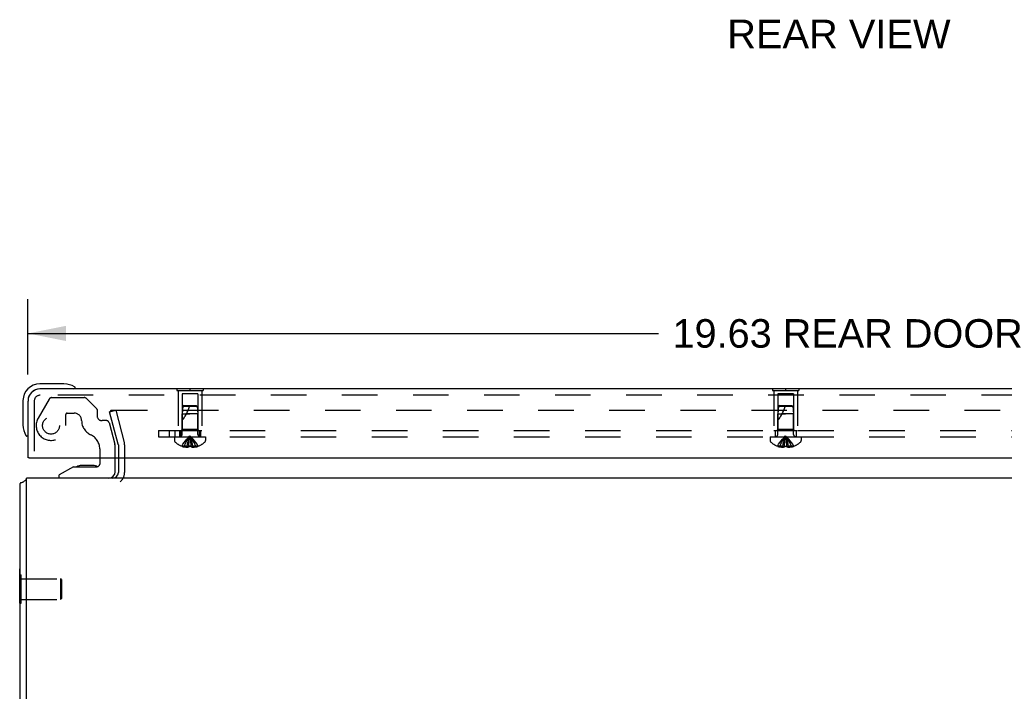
# Model space of a CAD drawing. Header units: inches. Extents: x 0 to 77.3, y 0 to 50.
# Tile 29 of 51: x 55.2 to 67, y 8 to 16.1. Entities that reach past the tile are written whole.
import ezdxf

# ---------------------------------------------------------------- set-up
doc = ezdxf.new("R2010")
doc.units = ezdxf.units.IN
doc.header["$LTSCALE"] = 4.25
doc.header["$MEASUREMENT"] = 0
doc.linetypes.add('HIDDEN', pattern=[0.2, 0.1, -0.1])
doc.layers.get('0').update_dxf_attribs({"linetype": 'CONTINUOUS'})
for name, color, linetype in [('DEFAULT_2', 8, 'HIDDEN'), ('DIMENSIONS', 7, 'CONTINUOUS'), ('REAR_DOOR', 7, 'CONTINUOUS'), ('SUBPANEL', 7, 'CONTINUOUS')]:
    doc.layers.add(name, color=color, linetype=linetype)
doc.styles.get("Standard").update_dxf_attribs({"font": 'arial.ttf'})
doc.dimstyles.new('DIMSTYLE_1', dxfattribs={"dimtxt": 0.340909, "dimasz": 0.454545, "dimexe": 0.09, "dimexo": 0.07, "dimgap": 0.0375, "dimtad": 0, "dimtih": 1, "dimtoh": 1, "dimzin": 4, "dimdsep": 46, "dimtxsty": 'Standard', "dimblk": '_FILLED', "dimblk1": '_FILLED', "dimblk2": '_FILLED', "dimcen": 0.09, "dimadec": 3, "dimazin": 1, "dimtfac": 1, "dimtdec": 3, "dimtofl": 0, "dimtmove": 0, "dimatfit": 3, "dimldrblk": '_FILLED', "dimfxl": 0, "dimtolj": 1, "dimtzin": 4, "dimarcsym": 0})

# ---------------------------------------------------------------- blocks, each defined once
blk = doc.blocks.new('_FILLED')
at = {"color": 0, "linetype": 'ByBlock'}
blk.add_solid([(0, 0), (-1, 0.2), (-1, -0.2)], dxfattribs=at)
blk = doc.blocks.new('*D4')
at = {"layer": 'DIMENSIONS', "color": 2, "linetype": 'Continuous'}
for p, q in [((55.332, 11.819), (55.332, 12.719)), ((74.957, 11.819), (74.957, 12.719)), ((55.332, 12.309), (62.873, 12.309)), ((74.957, 12.309), (67.416, 12.309))]:
    blk.add_line(p, q, dxfattribs=at)
at = {"layer": 'DIMENSIONS', "color": 2, "linetype": 'Continuous', "xscale": 0.4545454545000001, "yscale": 0.4545454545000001, "zscale": 0.4545454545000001, "rotation": 180}
blk.add_blockref('_FILLED', (55.332, 12.309), dxfattribs=at)
at = {"layer": 'DIMENSIONS', "color": 2, "linetype": 'Continuous', "xscale": 0.4545454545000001, "yscale": 0.4545454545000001, "zscale": 0.4545454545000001}
blk.add_blockref('_FILLED', (74.957, 12.309), dxfattribs=at)
at = {"layer": 'DIMENSIONS', "color": 2, "linetype": 'Continuous', "insert": (65.145, 12.48), "char_height": 0.34091, "width": 4.20243, "attachment_point": 2, "line_spacing_factor": 0.9}
blk.add_mtext('19.63 REAR DOOR', dxfattribs=at)

msp = doc.modelspace()

# ---------------------------------------------------------------- linework, layer by layer
at = {"color": 7, "linetype": 'Continuous'}
for p, q in [((55.970391, 10.732005), (55.969313, 10.731998)), ((56.110884, 10.732003), (55.970391, 10.732005)), ((56.110884, 10.732003), (56.111424, 10.731998)), ((56.190219, 10.820371), (56.190219, 10.746985)), ((56.375014, 10.65619), (56.375014, 10.820371)), ((55.8762, 10.715245), (55.705723, 10.616819)), ((55.705723, 10.577449), (55.705723, 10.616819)), ((55.8762, 10.715245), (56.158479, 10.715245)), ((55.232798, 9.083949), (55.232798, 9.495949)), ((55.232798, 9.495949), (55.237798, 9.495949)), ((55.232798, 9.420949), (55.237798, 9.420949)), ((55.232798, 9.083949), (55.237798, 9.083949))]:
    msp.add_line(p, q, dxfattribs=at)
at = {"color": 3, "linetype": 'Continuous'}
for p, q in [((56.412798, 10.820371), (56.412798, 10.647449)), ((55.237798, 4.982449), (55.237798, 10.514449)), ((55.260476, 10.526442), (55.253932, 10.524663)), ((55.312798, 4.982449), (55.312798, 10.577449)), ((75.162798, 10.577449), (55.312798, 10.577449))]:
    msp.add_line(p, q, dxfattribs=at)
for points in [[(55.253932, 10.524663), (55.251934, 10.524098), (55.25007, 10.523543), (55.248389, 10.523007), (55.246808, 10.522458), (55.245238, 10.521853), (55.2438, 10.521225), (55.242568, 10.520604), (55.241505, 10.519979), (55.240602, 10.519351), (55.239844, 10.518716), (55.239215, 10.518069), (55.238708, 10.517405), (55.238315, 10.516719), (55.238031, 10.516004), (55.237857, 10.515247), (55.237798, 10.514449)], [(55.280983, 10.535691), (55.279898, 10.534708), (55.278629, 10.533733), (55.277164, 10.53277), (55.27551, 10.531833), (55.273681, 10.530932), (55.271693, 10.530072), (55.269565, 10.529254), (55.267337, 10.528483), (55.265056, 10.527761), (55.262755, 10.527081), (55.260476, 10.526442)]]:
    msp.add_lwpolyline(points, dxfattribs=at)
at = {"color": 7, "linetype": 'Continuous'}
for centre, radius, start, end in [((55.970368, 10.642005), 0.09, 90.6719757, 125.4682086), ((56.110368, 10.642005), 0.09, 54.7746035, 89.3280243), ((56.158479, 10.746985), 0.03174, 270, 360), ((56.296274, 10.65619), 0.07874, 270, 360)]:
    msp.add_arc(centre, radius, start, end, dxfattribs=at)
at = {"color": 3, "linetype": 'Continuous'}
for centre, radius, start, end in [((56.342798, 10.647449), 0.07, 270, 360), ((55.382798, 10.432449), 0.145, 118.8735871, 134.601378)]:
    msp.add_arc(centre, radius, start, end, dxfattribs=at)
at = {"layer": 'DEFAULT_2', "color": 8, "linetype": 'HIDDEN'}
for p, q in [((55.584204, 11.521701), (55.453868, 11.295953)), ((55.618845, 11.541701), (56.00443, 11.541701)), ((56.153902, 11.408798), (56.032714, 11.529986)), ((55.784463, 11.207371), (55.784463, 11.340781)), ((55.800088, 11.356406), (55.883703, 11.356406)), ((56.158479, 11.397749), (56.158479, 11.325481)), ((56.308463, 11.370546), (56.380908, 11.389957)), ((56.411435, 10.986252), (56.308463, 11.370546)), ((56.335375, 11.389957), (74.14022, 11.389957)), ((56.380908, 11.389957), (56.483879, 11.005664)), ((56.270925, 11.266426), (56.217534, 11.266426)), ((56.30111, 11.243264), (56.370755, 10.983345)), ((55.407298, 11.171451), (55.407298, 10.900371)), ((56.412798, 10.975899), (56.412798, 10.820371)), ((56.487798, 10.975899), (56.487798, 10.647449)), ((56.190219, 10.92828), (56.190219, 10.820371)), ((56.375014, 10.820371), (56.375014, 10.950993)), ((55.237798, 9.420949), (55.250798, 9.420949)), ((55.250798, 9.083949), (55.250798, 9.420949)), ((55.250798, 9.376449), (55.722798, 9.376449)), ((55.722798, 9.376449), (55.722798, 9.128449)), ((55.732798, 9.366449), (55.722798, 9.376449)), ((55.732798, 9.366449), (55.732798, 9.138449)), ((55.237798, 9.083949), (55.250798, 9.083949)), ((55.250798, 9.128449), (55.722798, 9.128449)), ((55.732798, 9.138449), (55.722798, 9.128449))]:
    msp.add_line(p, q, dxfattribs=at)
for points in [[(56.335375, 11.389957), (56.333552, 11.389876), (56.331758, 11.389639), (56.329987, 11.389242), (56.32826, 11.388693), (56.326592, 11.387994), (56.324997, 11.387153), (56.323488, 11.386174), (56.322076, 11.385067), (56.320775, 11.383841), (56.319594, 11.382506), (56.318544, 11.381072), (56.317632, 11.379553), (56.316868, 11.37796), (56.316255, 11.376306), (56.315802, 11.374606), (56.315509, 11.372872), (56.315382, 11.371121), (56.315376, 11.370637)], [(56.315376, 11.370637), (56.315419, 11.369365), (56.31562, 11.367627), (56.315986, 11.3659)]]:
    msp.add_lwpolyline(points, dxfattribs=at)
msp.add_circle((55.607298, 11.207371), 0.1015, dxfattribs=at)
for centre, radius, start, end in [((55.618845, 11.501701), 0.04, 90, 150), ((56.00443, 11.501701), 0.04, 45, 90), ((55.800088, 11.340781), 0.015625, 90, 180), ((55.883703, 11.266426), 0.08998, 0, 90), ((56.142854, 11.397749), 0.015625, 0, 45), ((56.217534, 11.325481), 0.059055, 180, 270), ((55.607298, 11.207371), 0.177165, 150, 360), ((56.158479, 11.266426), 0.184795, 180, 245.2678264), ((56.270925, 11.235176), 0.03125, 15, 90), ((56.002719, 10.92828), 0.1875, 0, 65.2678264), ((56.250014, 10.950993), 0.125, 0, 15), ((56.372798, 10.975899), 0.04, 0, 15), ((56.372798, 10.975899), 0.115, 0, 15), ((56.342798, 10.647449), 0.145, 308.7549213, 360)]:
    msp.add_arc(centre, radius, start, end, dxfattribs=at)
at = {"layer": 'REAR_DOOR', "color": 7, "linetype": 'Continuous'}
for p, q in [((55.761651, 11.705371), (55.472298, 11.705371)), ((55.799573, 11.702478), (55.761651, 11.705371)), ((55.897205, 11.658704), (55.897012, 11.658758)), ((57.113798, 11.649371), (57.113798, 11.645371)), ((57.113798, 11.649371), (57.425798, 11.649371)), ((57.269798, 11.649371), (57.269798, 11.645371)), ((57.425798, 11.649371), (57.425798, 11.645371)), ((64.238798, 11.649371), (64.238798, 11.645371)), ((64.238798, 11.649371), (64.550798, 11.649371)), ((64.394798, 11.649371), (64.394798, 11.645371)), ((64.550798, 11.649371), (64.550798, 11.645371)), ((55.272298, 11.505371), (55.272298, 11.216017)), ((55.272298, 11.216017), (55.27519, 11.178095)), ((55.317298, 11.087141), (55.318188, 11.08348)), ((55.318188, 11.08348), (55.318519, 11.082175)), ((55.347298, 10.820371), (55.332298, 10.820371))]:
    msp.add_line(p, q, dxfattribs=at)
at = {"layer": 'REAR_DOOR', "color": 3, "linetype": 'Continuous'}
for p, q in [((74.812298, 11.645371), (55.477298, 11.645371)), ((55.332298, 10.820371), (55.332298, 11.500371)), ((55.347298, 10.820371), (74.942298, 10.820371))]:
    msp.add_line(p, q, dxfattribs=at)
at = {"layer": 'REAR_DOOR', "color": 8, "linetype": 'HIDDEN'}
for p, q in [((74.812298, 11.570371), (55.477298, 11.570371)), ((57.113798, 11.645371), (57.113798, 11.628371)), ((57.113798, 11.628371), (57.425798, 11.628371)), ((57.129798, 11.628371), (57.129798, 11.149371)), ((57.174798, 11.586871), (57.174798, 11.159371)), ((57.364798, 11.586871), (57.174798, 11.586871)), ((57.269798, 11.645371), (57.269798, 11.628371)), ((57.364798, 11.586871), (57.364798, 11.159371)), ((57.409798, 11.628371), (57.409798, 11.149371)), ((57.425798, 11.645371), (57.425798, 11.628371)), ((64.238798, 11.645371), (64.238798, 11.628371)), ((64.238798, 11.628371), (64.550798, 11.628371)), ((64.254798, 11.628371), (64.254798, 11.149371)), ((64.299798, 11.586871), (64.299798, 11.159371)), ((64.489798, 11.586871), (64.299798, 11.586871)), ((64.394798, 11.645371), (64.394798, 11.628371)), ((64.489798, 11.586871), (64.489798, 11.159371)), ((64.534798, 11.628371), (64.534798, 11.149371)), ((64.550798, 11.645371), (64.550798, 11.628371)), ((55.407298, 11.500371), (55.407298, 10.820371)), ((57.184803, 11.43942), (57.175798, 11.349367)), ((57.195798, 11.449371), (57.184803, 11.43942)), ((57.184803, 11.43942), (57.354792, 11.43942)), ((57.195798, 11.449371), (57.343797, 11.449371)), ((57.343797, 11.449371), (57.354792, 11.43942)), ((57.354792, 11.43942), (57.363797, 11.349371)), ((64.309803, 11.43942), (64.300798, 11.349367)), ((64.320798, 11.449371), (64.309803, 11.43942)), ((64.309803, 11.43942), (64.479792, 11.43942)), ((64.320798, 11.449371), (64.468797, 11.449371)), ((64.468797, 11.449371), (64.479792, 11.43942)), ((64.479792, 11.43942), (64.488797, 11.349371)), ((57.175798, 11.349367), (57.269798, 11.349371)), ((57.175798, 11.102571), (57.175798, 11.349367)), ((57.269798, 11.349371), (57.227794, 11.349367)), ((57.363798, 11.349371), (57.269798, 11.349371)), ((57.363798, 11.102571), (57.363798, 11.349371)), ((64.300798, 11.349367), (64.394798, 11.349371)), ((64.300798, 11.102571), (64.300798, 11.349367)), ((64.394798, 11.349371), (64.352794, 11.349367)), ((64.488798, 11.349371), (64.394798, 11.349371)), ((64.488798, 11.102571), (64.488798, 11.349371)), ((57.083298, 11.074371), (57.083298, 11.027821)), ((57.083298, 11.074371), (57.456298, 11.074371)), ((57.129798, 11.149371), (57.409798, 11.149371)), ((57.174798, 11.159371), (57.164798, 11.149371)), ((57.364798, 11.159371), (57.174798, 11.159371)), ((57.364797, 11.159371), (57.374797, 11.149371)), ((57.456298, 11.074371), (57.456298, 11.027821)), ((64.208298, 11.074371), (64.208298, 11.027821)), ((64.208298, 11.074371), (64.581298, 11.074371)), ((64.254798, 11.149371), (64.534798, 11.149371)), ((64.299798, 11.159371), (64.289798, 11.149371)), ((64.489798, 11.159371), (64.299798, 11.159371)), ((64.489797, 11.159371), (64.499797, 11.149371)), ((64.581298, 11.074371), (64.581298, 11.027821)), ((57.170531, 10.961412), (57.170296, 10.961015)), ((57.171512, 10.961014), (57.170531, 10.961412)), ((57.254298, 10.961014), (57.171512, 10.961014)), ((57.201298, 10.961014), (57.201298, 10.950966)), ((57.234898, 10.961014), (57.234898, 10.946065)), ((57.254298, 10.961014), (57.256468, 10.983487)), ((57.254298, 10.961014), (57.254334, 10.961412)), ((57.254298, 10.961014), (57.254298, 10.950966)), ((57.256897, 10.961291), (57.254334, 10.961412)), ((57.269798, 10.961014), (57.267203, 10.961025)), ((57.272393, 10.961025), (57.269798, 10.961014)), ((57.278351, 11.025684), (57.275662, 11.046172)), ((57.280845, 11.00472), (57.278328, 11.025867)), ((57.28316, 10.983164), (57.280816, 11.004972)), ((57.285261, 10.961412), (57.282699, 10.961291)), ((57.285298, 10.961014), (57.283127, 10.983487)), ((57.285261, 10.961412), (57.285298, 10.961014)), ((57.285298, 10.961014), (57.285298, 10.950966)), ((57.368083, 10.961014), (57.285298, 10.961014)), ((57.304697, 10.961014), (57.304697, 10.946065)), ((57.338298, 10.961014), (57.338298, 10.950966)), ((57.369064, 10.961412), (57.368083, 10.961014)), ((57.369299, 10.961015), (57.369064, 10.961412)), ((64.295531, 10.961412), (64.295296, 10.961015)), ((64.296512, 10.961014), (64.295531, 10.961412)), ((64.379298, 10.961014), (64.296512, 10.961014)), ((64.326298, 10.961014), (64.326298, 10.950966)), ((64.359898, 10.961014), (64.359898, 10.946065)), ((64.379298, 10.961014), (64.381468, 10.983487)), ((64.379298, 10.961014), (64.379334, 10.961412)), ((64.379298, 10.961014), (64.379298, 10.950966)), ((64.403351, 11.025684), (64.400662, 11.046172)), ((64.405845, 11.00472), (64.403328, 11.025867)), ((64.40816, 10.983164), (64.405816, 11.004972)), ((64.410298, 10.961014), (64.408127, 10.983487)), ((64.410261, 10.961412), (64.410298, 10.961014)), ((64.410298, 10.961014), (64.410298, 10.950966)), ((64.493083, 10.961014), (64.410298, 10.961014)), ((64.429697, 10.961014), (64.429697, 10.946065)), ((64.463298, 10.961014), (64.463298, 10.950966)), ((64.494064, 10.961412), (64.493083, 10.961014)), ((64.494299, 10.961015), (64.494064, 10.961412))]:
    msp.add_line(p, q, dxfattribs=at)
at = {"layer": 'REAR_DOOR', "color": 7, "linetype": 'Continuous'}
for points in [[(55.897012, 11.658758), (55.895495, 11.659149), (55.894189, 11.65948), (55.890526, 11.660371)], [(55.318519, 11.082175), (55.318911, 11.080657), (55.318964, 11.080464)]]:
    msp.add_lwpolyline(points, dxfattribs=at)
at = {"layer": 'REAR_DOOR', "color": 8, "linetype": 'HIDDEN'}
for points in [[(57.170531, 10.961412), (57.184228, 10.983487), (57.199063, 11.004972), (57.215038, 11.025867), (57.232152, 11.046172), (57.250405, 11.065888), (57.269798, 11.085014)], [(57.201298, 10.961014), (57.210742, 10.983164), (57.220975, 11.00472), (57.231998, 11.025684), (57.243809, 11.046054), (57.256409, 11.065831), (57.269798, 11.085014)], [(57.234898, 10.961014), (57.23971, 10.983164), (57.244924, 11.00472), (57.250539, 11.025684), (57.256557, 11.046054), (57.262976, 11.065831), (57.269798, 11.085014)], [(57.256435, 10.983164), (57.258779, 11.004972), (57.261267, 11.025867), (57.263933, 11.046172), (57.266777, 11.065888), (57.269798, 11.085014)], [(57.25875, 11.00472), (57.261244, 11.025684), (57.263917, 11.046054), (57.266768, 11.065831), (57.269798, 11.085014)], [(57.304697, 10.961014), (57.299885, 10.983164), (57.294671, 11.00472), (57.289056, 11.025684), (57.283038, 11.046054), (57.276619, 11.065831), (57.269798, 11.085014)], [(57.275678, 11.046054), (57.272827, 11.065831), (57.269798, 11.085014)], [(57.275662, 11.046172), (57.272818, 11.065888), (57.269798, 11.085014)], [(57.338298, 10.961014), (57.328853, 10.983164), (57.31862, 11.00472), (57.307597, 11.025684), (57.295786, 11.046054), (57.283186, 11.065831), (57.269798, 11.085014)], [(57.369064, 10.961412), (57.355367, 10.983487), (57.340532, 11.004972), (57.324557, 11.025867), (57.307443, 11.046172), (57.28919, 11.065888), (57.269798, 11.085014)], [(64.295531, 10.961412), (64.309228, 10.983487), (64.324063, 11.004972), (64.340038, 11.025867), (64.357152, 11.046172), (64.375405, 11.065888), (64.394798, 11.085014)], [(64.326298, 10.961014), (64.335742, 10.983164), (64.345975, 11.00472), (64.356998, 11.025684), (64.368809, 11.046054), (64.381409, 11.065831), (64.394798, 11.085014)], [(64.359898, 10.961014), (64.36471, 10.983164), (64.369924, 11.00472), (64.375539, 11.025684), (64.381557, 11.046054), (64.387976, 11.065831), (64.394798, 11.085014)], [(64.381435, 10.983164), (64.383779, 11.004972), (64.386267, 11.025867), (64.388933, 11.046172), (64.391777, 11.065888), (64.394798, 11.085014)], [(64.38375, 11.00472), (64.386244, 11.025684), (64.388917, 11.046054), (64.391768, 11.065831), (64.394798, 11.085014)], [(64.429697, 10.961014), (64.424885, 10.983164), (64.419671, 11.00472), (64.414056, 11.025684), (64.408038, 11.046054), (64.401619, 11.065831), (64.394798, 11.085014)], [(64.400678, 11.046054), (64.397827, 11.065831), (64.394798, 11.085014)], [(64.400662, 11.046172), (64.397818, 11.065888), (64.394798, 11.085014)], [(64.463298, 10.961014), (64.453853, 10.983164), (64.44362, 11.00472), (64.432597, 11.025684), (64.420786, 11.046054), (64.408186, 11.065831), (64.394798, 11.085014)], [(64.494064, 10.961412), (64.480367, 10.983487), (64.465532, 11.004972), (64.449557, 11.025867), (64.432443, 11.046172), (64.41419, 11.065888), (64.394798, 11.085014)], [(57.254334, 10.961412), (57.256896, 10.961291), (57.259462, 10.961192), (57.262035, 10.961114), (57.264616, 10.961059), (57.267202, 10.961025), (57.269798, 10.961014)], [(57.264617, 10.961059), (57.262037, 10.961114), (57.259464, 10.961192)], [(57.269798, 10.961014), (57.272392, 10.961025), (57.274978, 10.961059), (57.277558, 10.961114), (57.280131, 10.961192), (57.282698, 10.961291), (57.285261, 10.961412)], [(57.280133, 10.961192), (57.27756, 10.961114), (57.274979, 10.961059)], [(64.379334, 10.961412), (64.381896, 10.961291), (64.384462, 10.961192), (64.387035, 10.961114), (64.389616, 10.961059), (64.392202, 10.961025), (64.394798, 10.961014)], [(64.394798, 10.961014), (64.397392, 10.961025), (64.399978, 10.961059), (64.402558, 10.961114), (64.405131, 10.961192), (64.407698, 10.961291), (64.410261, 10.961412)], [(57.234898, 10.946065), (57.230709, 10.94635), (57.226514, 10.946729), (57.222312, 10.9472), (57.218105, 10.947765), (57.213897, 10.948424), (57.20969, 10.949177), (57.205491, 10.950025), (57.201298, 10.950966)], [(57.254298, 10.950966), (57.251722, 10.949971), (57.249197, 10.949093), (57.246724, 10.948337), (57.244297, 10.947691), (57.241914, 10.947146), (57.23956, 10.946698), (57.23722, 10.946336), (57.234898, 10.946065)], [(57.304697, 10.946065), (57.302375, 10.946336), (57.300035, 10.946698), (57.297682, 10.947146), (57.295298, 10.947691), (57.292871, 10.948337), (57.290398, 10.949093), (57.287873, 10.949971), (57.285298, 10.950966)], [(57.338298, 10.950966), (57.334104, 10.950025), (57.329905, 10.949177), (57.325698, 10.948424), (57.32149, 10.947765), (57.317283, 10.9472), (57.313081, 10.946729), (57.308886, 10.94635), (57.304697, 10.946065)], [(64.359898, 10.946065), (64.355709, 10.94635), (64.351514, 10.946729), (64.347312, 10.9472), (64.343105, 10.947765), (64.338897, 10.948424), (64.33469, 10.949177), (64.330491, 10.950025), (64.326298, 10.950966)], [(64.379298, 10.950966), (64.376722, 10.949971), (64.374197, 10.949093), (64.371724, 10.948337), (64.369297, 10.947691), (64.366914, 10.947146), (64.36456, 10.946698), (64.36222, 10.946336), (64.359898, 10.946065)], [(64.429697, 10.946065), (64.427375, 10.946336), (64.425035, 10.946698), (64.422682, 10.947146), (64.420298, 10.947691), (64.417871, 10.948337), (64.415398, 10.949093), (64.412873, 10.949971), (64.410298, 10.950966)], [(64.463298, 10.950966), (64.459104, 10.950025), (64.454905, 10.949177), (64.450698, 10.948424), (64.44649, 10.947765), (64.442283, 10.9472), (64.438081, 10.946729), (64.433886, 10.94635), (64.429697, 10.946065)]]:
    msp.add_lwpolyline(points, dxfattribs=at)
at = {"layer": 'REAR_DOOR', "color": 7, "linetype": 'Continuous'}
for centre, radius, start, end in [((55.472298, 11.505371), 0.2, 90, 180), ((55.761651, 11.455371), 0.25, 59.1101134, 90), ((55.882298, 11.657037), 0.015, 6.3795916, 59.1101134), ((55.472298, 11.505371), 0.14, 90, 180), ((55.882298, 11.660371), 0.015, 270, 353.6204084), ((55.522298, 11.216017), 0.25, 180, 210.8898866), ((55.320631, 11.095371), 0.015, 210.8898866, 263.6204084), ((55.317298, 11.095371), 0.015, 276.3795916, 360)]:
    msp.add_arc(centre, radius, start, end, dxfattribs=at)
at = {"layer": 'REAR_DOOR', "color": 3, "linetype": 'Continuous'}
msp.add_arc((55.477298, 11.500371), 0.145, 90, 180, dxfattribs=at)
at = {"layer": 'REAR_DOOR', "color": 8, "linetype": 'HIDDEN'}
for centre, radius, start, end in [((55.477298, 11.500371), 0.07, 90, 180), ((56.724555, 11.619564), 0.571188, 322.1862365, 342.6646356), ((63.849555, 11.619564), 0.571188, 322.1862365, 342.6646356), ((57.147598, 11.102571), 0.0282, 270, 360), ((57.391998, 11.102571), 0.0282, 180, 270), ((64.272598, 11.102571), 0.0282, 270, 360), ((64.516998, 11.102571), 0.0282, 180, 270), ((57.103298, 11.027821), 0.02, 180, 226.4862049), ((57.269798, 11.20319), 0.26182, 226.4862049, 247.6387144), ((57.269798, 11.20319), 0.261361, 247.910623, 254.8058882), ((57.269798, 11.20319), 0.261361, 285.1941118, 292.089377), ((57.269798, 11.20319), 0.26182, 292.3612856, 313.5137951), ((57.436298, 11.027821), 0.02, 313.5137951, 360), ((64.228298, 11.027821), 0.02, 180, 226.4862049), ((64.394798, 11.20319), 0.26182, 226.4862049, 247.6387144), ((64.394798, 11.20319), 0.261361, 247.910623, 254.8058882), ((64.394798, 11.20319), 0.261361, 285.1941118, 292.089377), ((64.394798, 11.20319), 0.26182, 292.3612856, 313.5137951), ((64.561298, 11.027821), 0.02, 313.5137951, 360)]:
    msp.add_arc(centre, radius, start, end, dxfattribs=at)
at = {"layer": 'SUBPANEL', "color": 8, "linetype": 'HIDDEN'}
for p, q in [((56.894798, 11.149371), (56.894798, 11.074371)), ((56.894798, 11.149371), (71.894798, 11.149371)), ((56.894798, 11.074371), (71.894798, 11.074371)), ((57.019798, 11.149371), (57.019798, 11.074371)), ((57.088798, 11.149371), (57.088798, 11.074371)), ((57.144798, 11.149371), (57.144798, 11.074371)), ((57.160798, 11.149371), (57.160798, 11.074371)), ((57.378798, 11.149371), (57.378798, 11.074371)), ((57.394798, 11.149371), (57.394798, 11.074371)), ((64.269798, 11.149371), (64.269798, 11.074371)), ((64.519798, 11.149371), (64.519798, 11.074371))]:
    msp.add_line(p, q, dxfattribs=at)

# ---------------------------------------------------------------- texts
at = {"layer": 'DIMENSIONS', "color": 2, "linetype": 'Continuous', "insert": (65.03156, 16.060381), "char_height": 0.3409091, "width": 2.66644137, "attachment_point": 2, "line_spacing_factor": 0.9}
msp.add_mtext('REAR VIEW', dxfattribs=at)

# ---------------------------------------------------------------- dimensions: what is measured, and where the dimension line sits
at = {"layer": 'DIMENSIONS', "color": 2, "linetype": 'Continuous'}
dim = msp.add_linear_dim(base=(74.9572975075, 12.3094398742), p1=(55.3322975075, 11.7485524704), p2=(74.9572975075, 11.7485524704), text='<> REAR DOOR', dimstyle='DIMSTYLE_1', dxfattribs=at)
dim.commit()
dim.dimension.update_dxf_attribs({"geometry": '*D4', "text_midpoint": (65.1447975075, 12.3094398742), "dimtype": 160})

doc.saveas('drawing.dxf')
